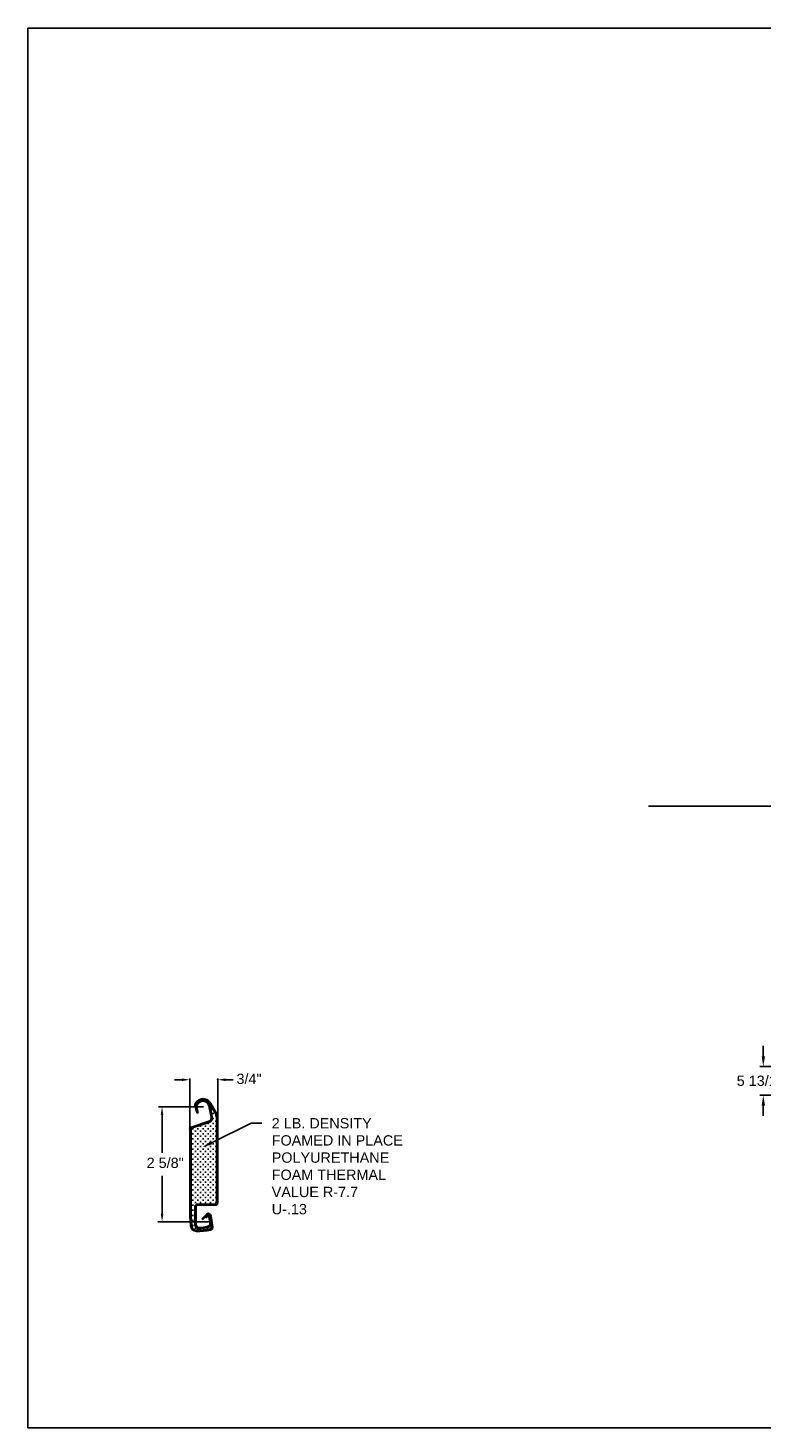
# Model space of a CAD drawing. Header units: inches. Extents: x 170 to 312, y 215 to 248.
# Tile 84 of 256: x 169.59 to 176.26, y 234.45 to 247.18. Entities that reach past the tile are written whole.
import ezdxf
from ezdxf import colors
from ezdxf.entities.mleader import LeaderData, LeaderLine
from ezdxf.math import Vec2, Vec3

# ---------------------------------------------------------------- set-up
doc = ezdxf.new("R2010")
doc.units = ezdxf.units.IN
doc.header["$LTSCALE"] = 0.25
doc.header["$MEASUREMENT"] = 0
for name, color, linetype in [('ANNOTATIONS', 1, 'Continuous'), ('DETAILS', 4, 'Continuous'), ('MOTOR RH', 7, 'Continuous')]:
    doc.layers.add(name, color=color, linetype=linetype)
doc.styles.add('ARIAL', font='arial.ttf', dxfattribs={"height": 0.09375})
doc.dimstyles.new('STANDARD$0', dxfattribs={"dimtxt": 0.09375, "dimasz": 0.09375, "dimexe": 0.03125, "dimexo": 0.046875, "dimgap": 0.09, "dimtad": 0, "dimtih": 1, "dimtoh": 1, "dimdec": 4, "dimzin": 0, "dimdsep": 46, "dimtxsty": 'ARIAL', "dimcen": 0.09, "dimadec": 0, "dimazin": 0, "dimtfac": 1, "dimtdec": 4, "dimtofl": 0, "dimtmove": 0, "dimatfit": 1, "dimfxl": 1, "dimtolj": 1, "dimtzin": 0, "dimarcsym": 0})

# ---------------------------------------------------------------- blocks, each defined once
blk = doc.blocks.new('*D14')
at = {"layer": 'ANNOTATIONS', "color": 0, "lineweight": -2, "transparency": 16777216}
for p, q in [((176.28, 237.829), (176.28, 237.923)), ((176.77, 237.736), (176.249, 237.736)), ((176.945, 237.474), (176.249, 237.474)), ((176.28, 237.38), (176.28, 237.287))]:
    blk.add_line(p, q, dxfattribs=at)
at = {"layer": 'ANNOTATIONS', "color": 0, "transparency": 16777216}
for points in [[(176.265, 237.829), (176.296, 237.829), (176.28, 237.736)], [(176.265, 237.38), (176.296, 237.38), (176.28, 237.474)]]:
    blk.add_solid(points, dxfattribs=at)
at = {"layer": 'defpoints', "color": 0, "transparency": 16777216}
for p in [(176.817, 237.736), (176.28, 237.474), (176.992, 237.474)]:
    blk.add_point(p, dxfattribs=at)
at = {"layer": 'ANNOTATIONS', "color": 0, "transparency": 16777216, "insert": (176.28, 237.605), "char_height": 0.09375, "attachment_point": 5, "style": 'ARIAL'}
blk.add_mtext('\\A1;5 13/16"', dxfattribs=at)

msp = doc.modelspace()

# ---------------------------------------------------------------- linework, layer by layer
at = {"layer": 'ANNOTATIONS'}
for p, q in [((170.99122, 237.61473), (170.9209, 237.61473)), ((171.06154, 237.17133), (171.06154, 237.62739)), ((171.316, 237.28181), (171.316, 237.62739)), ((171.38632, 237.61473), (171.45664, 237.61473)), ((171.18664, 237.36815), (170.77653, 237.36815)), ((170.80875, 237.29782), (170.80875, 236.95136)), ((170.80875, 236.39394), (170.80875, 236.7404)), ((171.23304, 236.32362), (170.77087, 236.32362))]:
    msp.add_line(p, q, dxfattribs=at)
for p in [(171.316, 237.61473), (170.80875, 236.39812)]:
    msp.add_point(p, dxfattribs=at)
for points in [[(170.99122, 237.60301), (170.99122, 237.62645), (171.06154, 237.61473)], [(171.38632, 237.60301), (171.38632, 237.62645), (171.316, 237.61473)], [(170.82047, 237.29782), (170.79703, 237.29782), (170.80875, 237.36815)], [(170.82047, 236.39394), (170.79703, 236.39394), (170.80875, 236.32362)]]:
    msp.add_solid(points, dxfattribs=at)
at = {"layer": 'defpoints'}
msp.add_lwpolyline([(189.05875, 234.44685), (169.58887, 234.44685), (169.58887, 247.18196), (189.05875, 247.18196)], close=True, dxfattribs=at)
at = {"layer": 'DETAILS'}
for p, q in [((171.3008, 237.29487), (171.24324, 237.39457)), ((171.30929, 237.30244), (171.25288, 237.40014)), ((171.11394, 237.37106), (171.10297, 237.373)), ((171.12689, 237.31162), (171.11675, 237.34311)), ((171.13749, 237.31506), (171.12689, 237.31162)), ((171.13749, 237.31506), (171.12735, 237.34652)), ((171.25541, 237.27366), (171.23496, 237.37466)), ((171.26628, 237.27611), (171.24588, 237.37687)), ((171.25111, 237.38094), (171.25111, 237.37274)), ((171.26785, 237.34293), (171.25624, 237.34293)), ((171.26205, 237.34873), (171.26205, 237.33713)), ((171.28012, 237.30892), (171.26851, 237.30892)), ((171.28012, 237.2625), (171.26851, 237.2625)), ((171.27431, 237.31472), (171.27431, 237.30312)), ((171.27431, 237.2683), (171.27431, 237.2567)), ((171.30333, 237.28571), (171.29172, 237.28571)), ((171.29752, 237.29151), (171.29752, 237.27991)), ((171.316, 237.27741), (171.316, 236.49663)), ((171.06154, 237.16693), (171.06154, 236.37064)), ((171.07268, 237.16693), (171.07268, 236.37064)), ((171.23483, 237.23748), (171.07345, 237.18348)), ((171.23836, 237.22691), (171.07699, 237.17292)), ((171.09445, 237.16967), (171.08284, 237.16967)), ((171.08864, 237.17547), (171.08864, 237.16386)), ((171.08864, 237.12905), (171.08864, 237.11745)), ((171.11766, 237.14646), (171.10605, 237.14646)), ((171.11185, 237.15226), (171.11185, 237.14066)), ((171.14086, 237.16967), (171.12926, 237.16967)), ((171.13506, 237.17547), (171.13506, 237.16386)), ((171.13506, 237.12905), (171.13506, 237.11745)), ((171.16407, 237.19288), (171.15247, 237.19288)), ((171.16407, 237.14646), (171.15247, 237.14646)), ((171.15827, 237.19868), (171.15827, 237.18707)), ((171.15827, 237.15226), (171.15827, 237.14066)), ((171.18728, 237.16967), (171.17568, 237.16967)), ((171.18148, 237.17547), (171.18148, 237.16386)), ((171.18148, 237.12905), (171.18148, 237.11745)), ((171.21049, 237.19288), (171.19889, 237.19288)), ((171.21049, 237.14646), (171.19889, 237.14646)), ((171.20469, 237.19868), (171.20469, 237.18707)), ((171.20469, 237.15226), (171.20469, 237.14066)), ((171.2337, 237.21608), (171.2221, 237.21608)), ((171.2337, 237.16967), (171.2221, 237.16967)), ((171.2279, 237.22189), (171.2279, 237.21028)), ((171.2279, 237.17547), (171.2279, 237.16386)), ((171.2279, 237.12905), (171.2279, 237.11745)), ((171.25691, 237.19288), (171.2453, 237.19288)), ((171.25691, 237.14646), (171.2453, 237.14646)), ((171.25111, 237.23379), (171.25111, 237.23349)), ((171.25111, 237.19868), (171.25111, 237.18707)), ((171.25111, 237.15226), (171.25111, 237.14066)), ((171.25691, 237.23929), (171.25688, 237.23929)), ((171.28012, 237.21608), (171.26851, 237.21608)), ((171.28012, 237.16967), (171.26851, 237.16967)), ((171.27431, 237.22189), (171.27431, 237.21028)), ((171.27431, 237.17547), (171.27431, 237.16386)), ((171.27431, 237.12905), (171.27431, 237.11745)), ((171.30333, 237.23929), (171.29172, 237.23929)), ((171.30333, 237.19288), (171.29172, 237.19288)), ((171.30333, 237.14646), (171.29172, 237.14646)), ((171.29752, 237.24509), (171.29752, 237.23349)), ((171.29752, 237.19868), (171.29752, 237.18707)), ((171.29752, 237.15226), (171.29752, 237.14066)), ((171.09445, 237.12325), (171.08284, 237.12325)), ((171.09445, 237.07683), (171.08284, 237.07683)), ((171.09445, 237.03041), (171.08284, 237.03041)), ((171.08864, 237.08263), (171.08864, 237.07103)), ((171.08864, 237.03622), (171.08864, 237.02461)), ((171.11766, 237.10004), (171.10605, 237.10004)), ((171.11766, 237.05362), (171.10605, 237.05362)), ((171.11766, 237.00721), (171.10605, 237.00721)), ((171.11185, 237.10584), (171.11185, 237.09424)), ((171.11185, 237.05942), (171.11185, 237.04782)), ((171.11185, 237.01301), (171.11185, 237.0014)), ((171.14086, 237.12325), (171.12926, 237.12325)), ((171.14086, 237.07683), (171.12926, 237.07683)), ((171.14086, 237.03041), (171.12926, 237.03041)), ((171.13506, 237.08263), (171.13506, 237.07103)), ((171.13506, 237.03622), (171.13506, 237.02461)), ((171.16407, 237.10004), (171.15247, 237.10004)), ((171.16407, 237.05362), (171.15247, 237.05362)), ((171.16407, 237.00721), (171.15247, 237.00721)), ((171.15827, 237.10584), (171.15827, 237.09424)), ((171.15827, 237.05942), (171.15827, 237.04782)), ((171.15827, 237.01301), (171.15827, 237.0014)), ((171.18728, 237.12325), (171.17568, 237.12325)), ((171.18728, 237.07683), (171.17568, 237.07683)), ((171.18728, 237.03041), (171.17568, 237.03041)), ((171.18148, 237.08263), (171.18148, 237.07103)), ((171.18148, 237.03622), (171.18148, 237.02461)), ((171.21049, 237.10004), (171.19889, 237.10004)), ((171.21049, 237.05362), (171.19889, 237.05362)), ((171.21049, 237.00721), (171.19889, 237.00721)), ((171.20469, 237.10584), (171.20469, 237.09424)), ((171.20469, 237.05942), (171.20469, 237.04782)), ((171.20469, 237.01301), (171.20469, 237.0014)), ((171.2337, 237.12325), (171.2221, 237.12325)), ((171.2337, 237.07683), (171.2221, 237.07683)), ((171.2337, 237.03041), (171.2221, 237.03041)), ((171.2279, 237.08263), (171.2279, 237.07103)), ((171.2279, 237.03622), (171.2279, 237.02461)), ((171.25691, 237.10004), (171.2453, 237.10004)), ((171.25691, 237.05362), (171.2453, 237.05362)), ((171.25691, 237.00721), (171.2453, 237.00721)), ((171.25111, 237.10584), (171.25111, 237.09424)), ((171.25111, 237.05942), (171.25111, 237.04782)), ((171.25111, 237.01301), (171.25111, 237.0014)), ((171.28012, 237.12325), (171.26851, 237.12325)), ((171.28012, 237.07683), (171.26851, 237.07683)), ((171.28012, 237.03041), (171.26851, 237.03041)), ((171.27431, 237.08263), (171.27431, 237.07103)), ((171.27431, 237.03622), (171.27431, 237.02461)), ((171.30333, 237.10004), (171.29172, 237.10004)), ((171.30333, 237.05362), (171.29172, 237.05362)), ((171.30333, 237.00721), (171.29172, 237.00721)), ((171.29752, 237.10584), (171.29752, 237.09424)), ((171.29752, 237.05942), (171.29752, 237.04782)), ((171.29752, 237.01301), (171.29752, 237.0014)), ((171.09445, 236.984), (171.08284, 236.984)), ((171.09445, 236.93758), (171.08284, 236.93758)), ((171.09445, 236.89116), (171.08284, 236.89116)), ((171.08864, 236.9898), (171.08864, 236.97819)), ((171.08864, 236.94338), (171.08864, 236.93178)), ((171.08864, 236.89696), (171.08864, 236.88536)), ((171.11766, 236.96079), (171.10605, 236.96079)), ((171.11766, 236.91437), (171.10605, 236.91437)), ((171.11185, 236.96659), (171.11185, 236.95499)), ((171.11185, 236.92017), (171.11185, 236.90857)), ((171.11185, 236.87375), (171.11185, 236.86215)), ((171.14086, 236.984), (171.12926, 236.984)), ((171.14086, 236.93758), (171.12926, 236.93758)), ((171.14086, 236.89116), (171.12926, 236.89116)), ((171.13506, 236.9898), (171.13506, 236.97819)), ((171.13506, 236.94338), (171.13506, 236.93178)), ((171.13506, 236.89696), (171.13506, 236.88536)), ((171.16407, 236.96079), (171.15247, 236.96079)), ((171.16407, 236.91437), (171.15247, 236.91437)), ((171.15827, 236.96659), (171.15827, 236.95499)), ((171.15827, 236.92017), (171.15827, 236.90857)), ((171.15827, 236.87375), (171.15827, 236.86215)), ((171.18728, 236.984), (171.17568, 236.984)), ((171.18728, 236.93758), (171.17568, 236.93758)), ((171.18728, 236.89116), (171.17568, 236.89116)), ((171.18148, 236.9898), (171.18148, 236.97819)), ((171.18148, 236.94338), (171.18148, 236.93178)), ((171.18148, 236.89696), (171.18148, 236.88536)), ((171.21049, 236.96079), (171.19889, 236.96079)), ((171.21049, 236.91437), (171.19889, 236.91437)), ((171.20469, 236.96659), (171.20469, 236.95499)), ((171.20469, 236.92017), (171.20469, 236.90857)), ((171.20469, 236.87375), (171.20469, 236.86215)), ((171.2337, 236.984), (171.2221, 236.984)), ((171.2337, 236.93758), (171.2221, 236.93758)), ((171.2337, 236.89116), (171.2221, 236.89116)), ((171.2279, 236.9898), (171.2279, 236.97819)), ((171.2279, 236.94338), (171.2279, 236.93178)), ((171.2279, 236.89696), (171.2279, 236.88536)), ((171.25691, 236.96079), (171.2453, 236.96079)), ((171.25691, 236.91437), (171.2453, 236.91437)), ((171.25111, 236.96659), (171.25111, 236.95499)), ((171.25111, 236.92017), (171.25111, 236.90857)), ((171.25111, 236.87375), (171.25111, 236.86215)), ((171.28012, 236.984), (171.26851, 236.984)), ((171.28012, 236.93758), (171.26851, 236.93758)), ((171.28012, 236.89116), (171.26851, 236.89116)), ((171.27431, 236.9898), (171.27431, 236.97819)), ((171.27431, 236.94338), (171.27431, 236.93178)), ((171.27431, 236.89696), (171.27431, 236.88536)), ((171.30333, 236.96079), (171.29172, 236.96079)), ((171.30333, 236.91437), (171.29172, 236.91437)), ((171.29752, 236.96659), (171.29752, 236.95499)), ((171.29752, 236.92017), (171.29752, 236.90857)), ((171.29752, 236.87375), (171.29752, 236.86215)), ((171.09445, 236.84474), (171.08284, 236.84474)), ((171.09445, 236.79833), (171.08284, 236.79833)), ((171.09445, 236.75191), (171.08284, 236.75191)), ((171.08864, 236.85055), (171.08864, 236.83894)), ((171.08864, 236.80413), (171.08864, 236.79252)), ((171.08864, 236.75771), (171.08864, 236.74611)), ((171.11766, 236.86795), (171.10605, 236.86795)), ((171.11766, 236.82154), (171.10605, 236.82154)), ((171.11766, 236.77512), (171.10605, 236.77512)), ((171.11185, 236.82734), (171.11185, 236.81573)), ((171.11185, 236.78092), (171.11185, 236.76932)), ((171.14086, 236.84474), (171.12926, 236.84474)), ((171.14086, 236.79833), (171.12926, 236.79833)), ((171.14086, 236.75191), (171.12926, 236.75191)), ((171.13506, 236.85055), (171.13506, 236.83894)), ((171.13506, 236.80413), (171.13506, 236.79252)), ((171.13506, 236.75771), (171.13506, 236.74611)), ((171.16407, 236.86795), (171.15247, 236.86795)), ((171.16407, 236.82154), (171.15247, 236.82154)), ((171.16407, 236.77512), (171.15247, 236.77512)), ((171.15827, 236.82734), (171.15827, 236.81573)), ((171.15827, 236.78092), (171.15827, 236.76932)), ((171.18728, 236.84474), (171.17568, 236.84474)), ((171.18728, 236.79833), (171.17568, 236.79833)), ((171.18728, 236.75191), (171.17568, 236.75191)), ((171.18148, 236.85055), (171.18148, 236.83894)), ((171.18148, 236.80413), (171.18148, 236.79252)), ((171.18148, 236.75771), (171.18148, 236.74611)), ((171.21049, 236.86795), (171.19889, 236.86795)), ((171.21049, 236.82154), (171.19889, 236.82154)), ((171.21049, 236.77512), (171.19889, 236.77512)), ((171.20469, 236.82734), (171.20469, 236.81573)), ((171.20469, 236.78092), (171.20469, 236.76932)), ((171.2337, 236.84474), (171.2221, 236.84474)), ((171.2337, 236.79833), (171.2221, 236.79833)), ((171.2337, 236.75191), (171.2221, 236.75191)), ((171.2279, 236.85055), (171.2279, 236.83894)), ((171.2279, 236.80413), (171.2279, 236.79252)), ((171.2279, 236.75771), (171.2279, 236.74611)), ((171.25691, 236.86795), (171.2453, 236.86795)), ((171.25691, 236.82154), (171.2453, 236.82154)), ((171.25691, 236.77512), (171.2453, 236.77512)), ((171.25111, 236.82734), (171.25111, 236.81573)), ((171.25111, 236.78092), (171.25111, 236.76932)), ((171.28012, 236.84474), (171.26851, 236.84474)), ((171.28012, 236.79833), (171.26851, 236.79833)), ((171.28012, 236.75191), (171.26851, 236.75191)), ((171.27431, 236.85055), (171.27431, 236.83894)), ((171.27431, 236.80413), (171.27431, 236.79252)), ((171.27431, 236.75771), (171.27431, 236.74611)), ((171.30333, 236.86795), (171.29172, 236.86795)), ((171.30333, 236.82154), (171.29172, 236.82154)), ((171.30333, 236.77512), (171.29172, 236.77512)), ((171.29752, 236.82734), (171.29752, 236.81573)), ((171.29752, 236.78092), (171.29752, 236.76932)), ((171.09445, 236.70549), (171.08284, 236.70549)), ((171.09445, 236.65907), (171.08284, 236.65907)), ((171.08864, 236.71129), (171.08864, 236.69969)), ((171.08864, 236.66488), (171.08864, 236.65327)), ((171.08864, 236.61846), (171.08864, 236.60685)), ((171.11766, 236.7287), (171.10605, 236.7287)), ((171.11766, 236.68228), (171.10605, 236.68228)), ((171.11766, 236.63587), (171.10605, 236.63587)), ((171.11185, 236.7345), (171.11185, 236.7229)), ((171.11185, 236.68808), (171.11185, 236.67648)), ((171.11185, 236.64167), (171.11185, 236.63006)), ((171.14086, 236.70549), (171.12926, 236.70549)), ((171.14086, 236.65907), (171.12926, 236.65907)), ((171.13506, 236.71129), (171.13506, 236.69969)), ((171.13506, 236.66488), (171.13506, 236.65327)), ((171.13506, 236.61846), (171.13506, 236.60685)), ((171.16407, 236.7287), (171.15247, 236.7287)), ((171.16407, 236.68228), (171.15247, 236.68228)), ((171.16407, 236.63587), (171.15247, 236.63587)), ((171.15827, 236.7345), (171.15827, 236.7229)), ((171.15827, 236.68808), (171.15827, 236.67648)), ((171.15827, 236.64167), (171.15827, 236.63006)), ((171.18728, 236.70549), (171.17568, 236.70549)), ((171.18728, 236.65907), (171.17568, 236.65907)), ((171.18148, 236.71129), (171.18148, 236.69969)), ((171.18148, 236.66488), (171.18148, 236.65327)), ((171.18148, 236.61846), (171.18148, 236.60685)), ((171.21049, 236.7287), (171.19889, 236.7287)), ((171.21049, 236.68228), (171.19889, 236.68228)), ((171.21049, 236.63587), (171.19889, 236.63587)), ((171.20469, 236.7345), (171.20469, 236.7229)), ((171.20469, 236.68808), (171.20469, 236.67648)), ((171.20469, 236.64167), (171.20469, 236.63006)), ((171.2337, 236.70549), (171.2221, 236.70549)), ((171.2337, 236.65907), (171.2221, 236.65907)), ((171.2279, 236.71129), (171.2279, 236.69969)), ((171.2279, 236.66488), (171.2279, 236.65327)), ((171.2279, 236.61846), (171.2279, 236.60685)), ((171.25691, 236.7287), (171.2453, 236.7287)), ((171.25691, 236.68228), (171.2453, 236.68228)), ((171.25691, 236.63587), (171.2453, 236.63587)), ((171.25111, 236.7345), (171.25111, 236.7229)), ((171.25111, 236.68808), (171.25111, 236.67648)), ((171.25111, 236.64167), (171.25111, 236.63006)), ((171.28012, 236.70549), (171.26851, 236.70549)), ((171.28012, 236.65907), (171.26851, 236.65907)), ((171.27431, 236.71129), (171.27431, 236.69969)), ((171.27431, 236.66488), (171.27431, 236.65327)), ((171.27431, 236.61846), (171.27431, 236.60685)), ((171.30333, 236.7287), (171.29172, 236.7287)), ((171.30333, 236.68228), (171.29172, 236.68228)), ((171.30333, 236.63587), (171.29172, 236.63587)), ((171.29752, 236.7345), (171.29752, 236.7229)), ((171.29752, 236.68808), (171.29752, 236.67648)), ((171.29752, 236.64167), (171.29752, 236.63006)), ((171.09445, 236.61266), (171.08284, 236.61266)), ((171.09445, 236.56624), (171.08284, 236.56624)), ((171.09445, 236.51982), (171.08284, 236.51982)), ((171.08864, 236.57204), (171.08864, 236.56044)), ((171.08864, 236.52562), (171.08864, 236.51402)), ((171.11766, 236.58945), (171.10605, 236.58945)), ((171.11766, 236.54303), (171.10605, 236.54303)), ((171.11766, 236.49661), (171.10605, 236.49661)), ((171.11185, 236.59525), (171.11185, 236.58365)), ((171.11185, 236.54883), (171.11185, 236.53723)), ((171.11185, 236.50241), (171.11185, 236.49081)), ((171.14086, 236.61266), (171.12926, 236.61266)), ((171.14086, 236.56624), (171.12926, 236.56624)), ((171.14086, 236.51982), (171.12926, 236.51982)), ((171.13506, 236.57204), (171.13506, 236.56044)), ((171.13506, 236.52562), (171.13506, 236.51402)), ((171.16407, 236.58945), (171.15247, 236.58945)), ((171.16407, 236.54303), (171.15247, 236.54303)), ((171.16407, 236.49661), (171.15247, 236.49661)), ((171.15827, 236.59525), (171.15827, 236.58365)), ((171.15827, 236.54883), (171.15827, 236.53723)), ((171.15827, 236.50241), (171.15827, 236.49081)), ((171.18728, 236.61266), (171.17568, 236.61266)), ((171.18728, 236.56624), (171.17568, 236.56624)), ((171.18728, 236.51982), (171.17568, 236.51982)), ((171.18148, 236.57204), (171.18148, 236.56044)), ((171.18148, 236.52562), (171.18148, 236.51402)), ((171.21049, 236.58945), (171.19889, 236.58945)), ((171.21049, 236.54303), (171.19889, 236.54303)), ((171.21049, 236.49661), (171.19889, 236.49661)), ((171.20469, 236.59525), (171.20469, 236.58365)), ((171.20469, 236.54883), (171.20469, 236.53723)), ((171.20469, 236.50241), (171.20469, 236.49081)), ((171.2337, 236.61266), (171.2221, 236.61266)), ((171.2337, 236.56624), (171.2221, 236.56624)), ((171.2337, 236.51982), (171.2221, 236.51982)), ((171.2279, 236.57204), (171.2279, 236.56044)), ((171.2279, 236.52562), (171.2279, 236.51402)), ((171.25691, 236.58945), (171.2453, 236.58945)), ((171.25691, 236.54303), (171.2453, 236.54303)), ((171.25691, 236.49661), (171.2453, 236.49661)), ((171.25111, 236.59525), (171.25111, 236.58365)), ((171.25111, 236.54883), (171.25111, 236.53723)), ((171.25111, 236.50241), (171.25111, 236.49081)), ((171.28012, 236.61266), (171.26851, 236.61266)), ((171.28012, 236.56624), (171.26851, 236.56624)), ((171.28012, 236.51982), (171.26851, 236.51982)), ((171.27431, 236.57204), (171.27431, 236.56044)), ((171.27431, 236.52562), (171.27431, 236.51402)), ((171.30333, 236.58945), (171.29172, 236.58945)), ((171.30333, 236.54303), (171.29172, 236.54303)), ((171.30333, 236.49661), (171.29172, 236.49661)), ((171.29752, 236.59525), (171.29752, 236.58365)), ((171.29752, 236.54883), (171.29752, 236.53723)), ((171.29752, 236.50241), (171.29752, 236.49081)), ((171.06154, 236.37064), (171.06741, 236.28659)), ((171.07268, 236.37064), (171.07835, 236.28743)), ((171.09445, 236.4734), (171.08284, 236.4734)), ((171.09445, 236.42699), (171.08284, 236.42699)), ((171.09445, 236.38057), (171.08284, 236.38057)), ((171.08864, 236.47921), (171.08864, 236.4676)), ((171.08864, 236.43279), (171.08864, 236.42118)), ((171.08864, 236.38637), (171.08864, 236.37477)), ((171.10831, 236.4502), (171.10605, 236.4502)), ((171.10831, 236.40378), (171.10605, 236.40378)), ((171.10831, 236.29425), (171.10831, 236.4609)), ((171.11938, 236.29425), (171.11938, 236.4609)), ((171.2926, 236.47323), (171.13171, 236.47323)), ((171.17108, 236.35022), (171.20878, 236.38964)), ((171.1791, 236.34248), (171.21683, 236.38194)), ((171.20842, 236.35715), (171.2002, 236.36455)), ((171.20842, 236.35715), (171.22152, 236.37154)), ((171.23344, 236.36958), (171.24315, 236.30915)), ((171.25868, 236.27174), (171.24483, 236.37286)), ((171.26972, 236.27325), (171.25587, 236.37437)), ((171.09445, 236.33415), (171.08284, 236.33415)), ((171.09445, 236.28773), (171.08284, 236.28773)), ((171.08864, 236.33995), (171.08864, 236.32835)), ((171.08864, 236.29354), (171.08864, 236.28193)), ((171.10831, 236.35736), (171.10605, 236.35736)), ((171.10831, 236.31094), (171.10605, 236.31094)), ((171.11766, 236.26453), (171.10605, 236.26453)), ((171.11185, 236.27033), (171.11185, 236.25872)), ((171.14763, 236.25363), (171.13603, 236.25363)), ((171.14183, 236.25943), (171.14183, 236.24783)), ((171.17108, 236.35022), (171.1791, 236.34248)), ((171.19505, 236.25635), (171.18344, 236.25635)), ((171.18924, 236.26161), (171.18924, 236.25001)), ((171.22695, 236.2667), (171.21535, 236.2667)), ((171.22115, 236.26992), (171.22115, 236.2609)), ((171.25691, 236.26453), (171.2453, 236.26453)), ((171.25111, 236.27033), (171.25111, 236.25872))]:
    msp.add_line(p, q, dxfattribs=at)
msp.add_lwpolyline([(171.2926, 236.4843, 0.41421356), (171.30493, 236.49663), (171.30493, 237.27741, 0.14681754), (171.29848, 237.29888)], format="xyb", dxfattribs=at)
msp.add_lwpolyline([(171.29271, 236.4843), (171.13171, 236.4843)], dxfattribs=at)
for centre, radius, start, end in [((171.18225, 237.3627), 0.07994, 27.923895, 172.600748), ((171.18037, 237.36361), 0.06684, 11.446797, 197.861693), ((171.18037, 237.36361), 0.0557, 11.448149, 197.861636), ((171.18677, 237.36435), 0.06405, 28.159066, 73.464339), ((171.22493, 237.26706), 0.03119, 288.5, 12.213386), ((171.22493, 237.26706), 0.04233, 288.5, 12.346924), ((171.26594, 237.27741), 0.05006, 0, 30), ((171.07899, 237.16693), 0.01745, 108.5, 180), ((171.07899, 237.16693), 0.00631, 108.5, 180), ((171.2926, 236.49663), 0.02339, 270, 0), ((171.13171, 236.4609), 0.02339, 90, 180), ((171.13171, 236.4609), 0.01233, 90, 180), ((171.22864, 236.37064), 0.02748, 7.800797, 136.276056), ((171.22864, 236.37064), 0.01634, 7.800797, 136.27592), ((171.22714, 236.36852), 0.00639, 8.647463, 151.69591), ((171.12244, 236.29043), 0.05516, 183.998051, 268.538483), ((171.12244, 236.29043), 0.04419, 183.899589, 263.295862), ((171.14322, 236.29425), 0.03491, 180, 270), ((171.13581, 236.8144), 0.56815, 268.131289, 281.452665), ((171.14322, 236.29425), 0.02384, 180, 274.875706), ((171.13581, 236.8144), 0.57929, 268.538483, 281.452665), ((171.12725, 236.6693), 0.39921, 272.292314, 284.256135), ((171.12725, 236.66936), 0.41033, 272.230173, 284.658191), ((171.21972, 236.30539), 0.02374, 284.256135, 9.13037), ((171.21972, 236.30539), 0.03491, 289.01232, 355.006351), ((171.24609, 236.27001), 0.01271, 281.452665, 7.807511), ((171.24609, 236.27001), 0.02385, 281.452665, 7.812043)]:
    msp.add_arc(centre, radius, start, end, dxfattribs=at)
for p in [(171.18225, 237.44265), (171.316, 237.27741), (171.06154, 237.16693), (171.22864, 236.39812)]:
    msp.add_point(p, dxfattribs=at)
at = {"layer": 'MOTOR RH'}
msp.add_line((182.97074, 240.10342), (175.2346, 240.10342), dxfattribs=at)

# ---------------------------------------------------------------- texts
at = {"layer": 'ANNOTATIONS', "style": 'ARIAL'}
for s, p in [('3/4"', (171.48603, 237.57622)), ('2 5/8"', (170.66858, 236.81186))]:
    msp.add_text(s, height=0.09375, dxfattribs=at).set_placement(p)

# ---------------------------------------------------------------- dimensions: what is measured, and where the dimension line sits
at = {"layer": 'ANNOTATIONS'}
dim = msp.add_linear_dim(base=(176.28024, 237.47405), p1=(176.81658, 237.73573), p2=(176.99158, 237.47405), angle=90, text='5 13/16"', dimstyle='STANDARD$0', dxfattribs=at)
dim.commit()
dim.dimension.update_dxf_attribs({"geometry": '*D14', "text_midpoint": (176.28024, 237.60489), "dimtype": 160})

# ---------------------------------------------------------------- leaders
ml = msp.add_multileader_mtext('Standard', dxfattribs=at)
ml.set_content('2 LB. DENSITY\\PFOAMED IN PLACE\\PPOLYURETHANE\\PFOAM THERMAL\\PVALUE R-7.7\\PU-.13', color=256, style='ARIAL')
ml.set_leader_properties()
ml.build(insert=Vec2(0, 0))
ml.multileader.update_dxf_attribs({"dogleg_length": 0.36, "arrow_head_size": 0.09375})
ctx = ml.context
ctx.base_point, ctx.char_height, ctx.arrow_head_size, ctx.landing_gap_size, ctx.plane_origin = Vec3(171.71685, 237.21849), 0.09375, 0.09375, 0.09, Vec3(171.75014, 237.46549)
notes = []
notes.append((ctx, [(0, (1, 1, 0), (171.6189, 237.21849), (1, 0), 0.09796, [(0, [(171.17516, 237.00043)], 0, [])])]))
ctx.mtext.insert, ctx.mtext.flow_direction = Vec3(171.80685, 237.2662), 5
for ctx, leaders in notes:
    for number, flags, end, landing, length, lines in leaders:
        leader = LeaderData()
        leader.index, (leader.has_last_leader_line, leader.has_dogleg_vector, leader.attachment_direction) = number, flags
        leader.last_leader_point, leader.dogleg_vector, leader.dogleg_length = Vec3(end), Vec3(landing), length
        for number, points, colour, breaks in lines:
            line = LeaderLine()
            line.index, line.vertices, line.color, line.breaks = number, Vec3.list(points), colors.encode_raw_color(colour), breaks
            leader.lines.append(line)
        ctx.leaders.append(leader)

doc.saveas('drawing.dxf')
